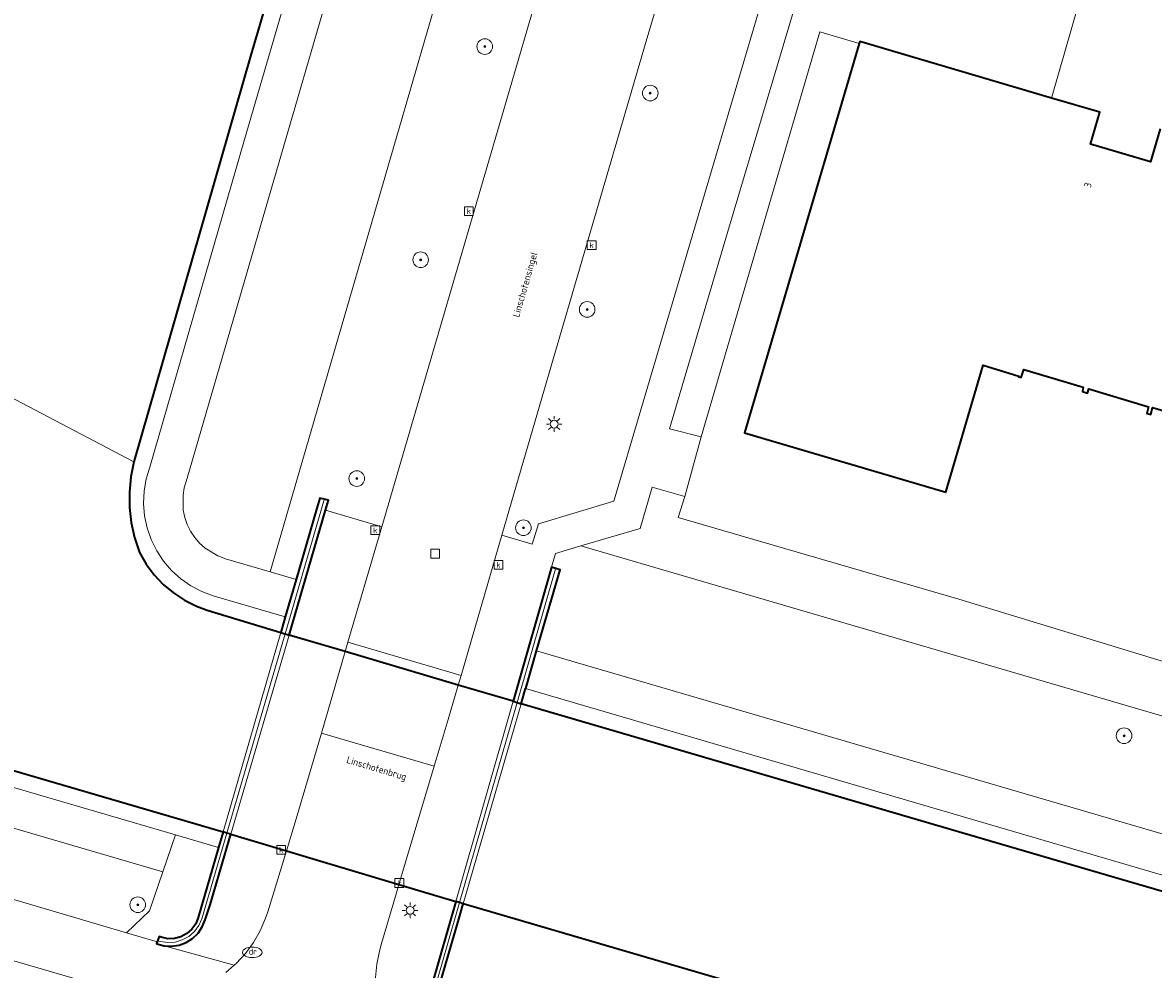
# Model space of a CAD drawing. Header units: metres. Extents: x 136597 to 137331, y 452400 to 453440.
# Tile 8 of 40: x 136789 to 136847, y 452732 to 452780. Entities that reach past the tile are written whole.
import ezdxf
from ezdxf.enums import TextEntityAlignment as Align

# ---------------------------------------------------------------- set-up
doc = ezdxf.new("R2010")
doc.units = ezdxf.units.M
doc.layers.get('0').update_dxf_attribs({"lineweight": 25})
for name, color, linetype, lineweight in [('AB-ondergrond', 7, 'Continuous', 25), ('B-WE-GK-BESCHOEIING-G', 130, 'GK-BESCHOEIING', 35), ('B-WE-GK-KADEMUUR-G', 150, 'Continuous', 35), ('B-WE-GK-KADEMUUR-GV', 150, 'Continuous', 35), ('B-WE-GR-BOOM-S @ 0.2', 90, 'Continuous', 25), ('B-WE-GR-GROENVOORZIENING-GV', 80, 'Continuous', 18), ('B-WE-IE-TERREINAFSCHEIDING_KUNSTMATIG_HEKWERK-G', 20, 'IE-TERREINAFSCHEIDING-KUNSTMATIG', 18), ('B-WE-IE-TERREINAFSCHEIDING_KUNSTMATIG_MUUR-GV', 90, 'Continuous', 18), ('B-WE-KL-ET_LS_OV_LICHTMAST-S @ 0.2', 190, 'Continuous', 25), ('B-WE-KL-WATER-S @ 0.2', 170, 'Continuous', 25), ('B-WE-KW-KUNSTWERK_DEK-GV', 170, 'Continuous', 18), ('B-WE-OG-BEBOUWING-GV', 7, 'Continuous', 35), ('B-WE-OG-BEBOUWING-T18', 10, 'Continuous', 18), ('B-WE-OG-TERREIN_CULTUURSCHEIDING-GV', 7, 'Continuous', 18), ('B-WE-OG-TERREIN_ERF-GV', 7, 'Continuous', 18), ('B-WE-OG-TOPOGRAFIE-T18', 10, 'Continuous', 18), ('B-WE-OG-WATER-GV', 130, 'Continuous', 18), ('B-WE-OG-WATER_SLOOT-GV', 120, 'Continuous', 18), ('B-WE-RI-GWA_KOLK-S @ 0.2', 30, 'Continuous', 25), ('B-WE-RI-GWA_RIOOLPUT-S @ 0.2', 30, 'Continuous', 25), ('B-WE-VH-VERHARDING_BETONSTRAATSTEEN-GV', 252, 'Continuous', 18), ('B-WE-VH-VERHARDING_GESLOTEN-GV', 252, 'Continuous', 18), ('B-WE-VH-VERHARDING_OPEN-GV', 252, 'Continuous', 18), ('B-WE-VH-VERHARDING_TEGEL-GV', 252, 'Continuous', 18)]:
    doc.layers.add(name, color=color, linetype=linetype, lineweight=lineweight)
doc.styles.add('NLCS-ISO', font='NLCS-ISO.ttf')
doc.styles.add('NLCS-ISO-ANNOTATIEF-T18', font='NLCS-ISO.ttf', dxfattribs={"height": 1.8})
doc.linetypes.add('GK-BESCHOEIING', pattern='A,30,-5,[1,NLCS.shx,S=1,R=0,X=0,Y=0],-5', length=40)
doc.linetypes.add('IE-TERREINAFSCHEIDING-KUNSTMATIG', pattern='A,4,[82,NLCS.SHX,S=0.75,R=90,X=0,Y=0],4,-2', length=10)

# ---------------------------------------------------------------- blocks, each defined once
blk = doc.blocks.new('SKL-ET_OV_LICHTMAST-SO')
at = {"color": 0, "linetype": 'ByBlock', "lineweight": 18}
for points in [[(-1.25, 0), (-2, 0)], [(-1.41, 1.41), (-0.88, 0.88)], [(0, 2), (0, 1.25)], [(0.88, 0.88), (1.41, 1.41)], [(2, 0), (1.25, 0)], [(-1.41, -1.41), (-0.88, -0.88)], [(0, -1.25), (0, -2)], [(0.88, -0.88), (1.41, -1.41)]]:
    blk.add_lwpolyline(points, dxfattribs=at)
blk.add_circle((0, 0), 1, dxfattribs=at)
blk = doc.blocks.new('SRI-PUT_INSPECTIEPUT_RIOOLPUT-SO')
at = {"color": 0, "linetype": 'ByBlock', "lineweight": 18}
blk.add_lwpolyline([(-1.125, -1.125), (1.125, -1.125), (1.125, 1.125), (-1.125, 1.125)], close=True, dxfattribs=at)
blk = doc.blocks.new('SRI-KOLK-SO')
at = {"color": 0, "linetype": 'ByBlock', "lineweight": 18}
blk.add_lwpolyline([(-1.125, -1.125), (1.125, -1.125), (1.125, 1.125), (-1.125, 1.125)], close=True, dxfattribs=at)
at = {"color": 0, "linetype": 'ByBlock', "lineweight": 18, "style": 'NLCS-ISO'}
blk.add_text('k', height=1.5, dxfattribs=at).set_placement((0, 0), align=Align.MIDDLE_CENTER)
blk = doc.blocks.new('SKL-WATER_DRAINAGEPUT-SO')
at = {"color": 0, "linetype": 'ByBlock', "lineweight": 18}
blk.add_ellipse((0, 0), major_axis=(2.5, 0), ratio=0.54, dxfattribs=at)
at = {"color": 0, "linetype": 'ByBlock', "lineweight": 18, "style": 'NLCS-ISO'}
blk.add_text('dr', height=1.5, dxfattribs=at).set_placement((0.12, 0.19), align=Align.MIDDLE_CENTER)
blk = doc.blocks.new('SGR-BOOM_01-SO')
at = {"linetype": 'ByBlock', "lineweight": 18}
h = blk.add_hatch(color=0, dxfattribs=at)
h.dxf.hatch_style = 1
edge = h.paths.add_edge_path()
edge.add_arc((0, 0), 0.25, 0, 360)
at = {"color": 0, "linetype": 'ByBlock', "lineweight": 18}
for radius in [2, 0.25]:
    blk.add_circle((0, 0), radius, dxfattribs=at)
blk = doc.blocks.new('A$C8609b1a7')
at = {"layer": 'B-WE-GK-BESCHOEIING-G', "color": 9, "flags": 128}
for points in [[(-508.068, -625.486), (-511.984, -638.846), (-513.113, -642.572), (-518.526, -660.967), (-524.512, -681.754), (-524.664, -682.522), (-524.736, -683.301), (-524.729, -684.084), (-524.642, -684.861), (-524.475, -685.626), (-524.224, -686.391), (-523.882, -686.982), (-523.473, -687.529), (-523.003, -688.025), (-522.479, -688.462), (-521.907, -688.836), (-521.295, -689.139), (-520.749, -689.34), (-516.983, -690.495)], [(-550.311, -646.251), (-551.283, -649.716), (-555.866, -665.294), (-560.891, -682.157), (-561.08, -682.827), (-561.191, -683.515), (-561.222, -684.211), (-561.173, -684.905), (-561.045, -685.59), (-560.84, -686.255), (-560.559, -686.893), (-560.207, -687.494), (-559.789, -688.05), (-559.31, -688.556), (-558.776, -689.003), (-558.194, -689.385), (-557.572, -689.699), (-557.08, -689.888), (-548.553, -692.334), (-519.938, -700.701)], [(-370.797, -733.347), (-403.297, -723.825), (-441.09, -712.697), (-474.396, -703.003), (-504.658, -694.138)], [(-373.89, -743.729), (-394.091, -737.779), (-448.799, -721.575), (-478.349, -712.965), (-507.629, -704.38)]]:
    blk.add_lwpolyline(points, dxfattribs=at)
at = {"layer": 'B-WE-GK-KADEMUUR-G', "color": 9, "flags": 128}
for points in [[(-513.68, -691.471), (-516.558, -690.62)], [(-507.885, -693.184), (-513.68, -691.471)], [(-505.081, -694.013), (-507.885, -693.184)], [(-519.54, -700.82), (-516.687, -701.672)], [(-516.687, -701.672), (-510.926, -703.394)], [(-510.926, -703.394), (-508.018, -704.264)]]:
    blk.add_lwpolyline(points, dxfattribs=at)
at = {"layer": 'B-WE-GK-KADEMUUR-GV', "color": 9, "flags": 128}
for points in [[(-516.983, -690.495), (-516.558, -690.62), (-514.689, -684.229), (-514.536, -683.705), (-514.987, -683.601), (-515.136, -684.117), (-516.194, -687.772), (-516.751, -689.694)], [(-504.658, -694.138), (-504.435, -693.359), (-504.434, -693.355), (-503.875, -691.431), (-502.668, -687.28), (-503.114, -687.146), (-505.081, -694.013), (-504.876, -694.074)], [(-519.54, -700.82), (-519.736, -700.762), (-519.938, -700.701), (-520.17, -701.501), (-521.208, -705.085), (-521.336, -705.404), (-521.535, -705.685), (-521.792, -705.913), (-522.095, -706.075), (-522.428, -706.163), (-522.772, -706.173), (-523.108, -706.103), (-523.204, -706.067), (-523.319, -706.329), (-523.351, -706.425), (-523.334, -706.432), (-522.961, -706.536), (-522.573, -706.555), (-522.189, -706.498), (-521.825, -706.364), (-521.497, -706.158), (-521.218, -705.889), (-520.999, -705.568), (-520.851, -705.21), (-520.597, -704.437)]]:
    blk.add_lwpolyline(points, close=True, dxfattribs=at)
blk.add_lwpolyline([(-508.893, -708.735), (-507.86, -705.176), (-507.629, -704.38), (-507.823, -704.322), (-508.018, -704.264), (-509.26, -708.6)], dxfattribs=at)
at = {"layer": 'B-WE-GR-GROENVOORZIENING-GV', "color": 9, "flags": 128}
for points in [[(-517.523, -687.382), (-500.189, -627.76), (-501.2, -627.447), (-502.534, -627.035), (-502.513, -626.96), (-502.733, -626.892), (-502.795, -627.103), (-505.365, -626.315), (-509.182, -639.302), (-521.768, -682.584), (-521.922, -683.086), (-521.987, -683.463), (-521.974, -684.225), (-521.895, -684.599), (-521.77, -684.962), (-521.601, -685.304), (-521.39, -685.623), (-521.14, -685.913), (-520.857, -686.169), (-520.203, -686.565), (-519.806, -686.713)], [(-511.809, -685.072), (-498.325, -638.97), (-497.607, -636.517), (-495.495, -629.209), (-499.783, -627.885), (-500.189, -627.76), (-517.523, -687.382), (-516.194, -687.772), (-515.136, -684.117), (-514.987, -683.601), (-514.536, -683.705), (-514.689, -684.229)], [(-495.437, -680.468), (-489.37, -659.726), (-487.35, -660.319), (-487.322, -660.223), (-477.503, -663.114), (-475.316, -655.498), (-484.016, -651.229), (-489.863, -648.342), (-490.222, -648.523), (-488.629, -651.666), (-494.101, -670.009), (-497.066, -680.059)], [(-448.509, -701.583), (-438.425, -690.747), (-439.058, -690.11), (-442.892, -686.275), (-438.12, -676.745), (-437.081, -674.669), (-451.478, -667.418), (-452.126, -670.533), (-452.164, -670.658), (-451.054, -670.985), (-442.73, -673.432), (-450.21, -698.548), (-450.258, -698.534), (-482.249, -688.779), (-496.622, -684.596), (-496.275, -683.53), (-497.947, -683.046), (-498.571, -685.162), (-501.6, -686.058)]]:
    blk.add_lwpolyline(points, close=True, dxfattribs=at)
at = {"layer": 'B-WE-IE-TERREINAFSCHEIDING_KUNSTMATIG_HEKWERK-G', "color": 9, "flags": 128}
for points in [[(-487.35, -660.319), (-489.37, -659.726), (-495.437, -680.468)], [(-496.622, -684.596), (-482.249, -688.779), (-450.258, -698.534), (-450.21, -698.548), (-442.73, -673.432)], [(-495.437, -680.468), (-496.275, -683.53)], [(-496.275, -683.53), (-496.622, -684.596)], [(-514.742, -683.632), (-516.762, -690.56)], [(-502.908, -687.228), (-504.876, -694.074)], [(-516.762, -690.56), (-519.736, -700.762)], [(-504.876, -694.074), (-507.823, -704.322)], [(-519.736, -700.762), (-521.017, -705.158)], [(-507.823, -704.322), (-509.088, -708.722)], [(-521.017, -705.158), (-521.178, -705.502), (-521.408, -705.805), (-521.696, -706.053), (-522.029, -706.235), (-522.393, -706.344), (-522.772, -706.374), (-523.148, -706.325), (-523.293, -706.284)]]:
    blk.add_lwpolyline(points, dxfattribs=at)
at = {"layer": 'B-WE-IE-TERREINAFSCHEIDING_KUNSTMATIG_MUUR-GV', "color": 9, "flags": 128}
for points in [[(-519.54, -700.82), (-516.558, -690.62), (-516.762, -690.56), (-516.983, -690.495), (-519.938, -700.701), (-519.736, -700.762)], [(-508.018, -704.264), (-507.823, -704.322), (-507.629, -704.38), (-504.658, -694.138), (-504.876, -694.074), (-505.081, -694.013)]]:
    blk.add_lwpolyline(points, close=True, dxfattribs=at)
at = {"layer": 'B-WE-KW-KUNSTWERK_DEK-GV', "color": 9, "flags": 128}
blk.add_lwpolyline([(-513.68, -691.471), (-516.558, -690.62), (-516.762, -690.56), (-516.983, -690.495), (-519.938, -700.701), (-519.736, -700.762), (-519.54, -700.82), (-516.687, -701.672), (-510.926, -703.394), (-508.018, -704.264), (-507.823, -704.322), (-507.629, -704.38), (-504.658, -694.138), (-504.876, -694.074), (-505.081, -694.013), (-507.885, -693.184)], close=True, dxfattribs=at)
at = {"layer": 'B-WE-OG-BEBOUWING-GV', "color": 9, "flags": 128}
blk.add_lwpolyline([(-471.928, -664.69), (-472.429, -666.387), (-475.504, -665.476), (-475.024, -663.844), (-477.503, -663.114), (-487.322, -660.223), (-487.35, -660.319), (-493.227, -680.269), (-482.914, -683.304), (-480.996, -676.797), (-479.168, -677.353), (-479.18, -677.393), (-479.044, -677.425), (-478.912, -677.021), (-475.868, -677.923), (-475.9, -678.149), (-475.654, -678.225), (-475.587, -678.013), (-472.525, -678.934), (-472.61, -679.275), (-472.404, -679.328), (-472.314, -678.966), (-469.24, -679.863)], dxfattribs=at)
at = {"layer": 'B-WE-OG-TERREIN_CULTUURSCHEIDING-GV', "color": 9, "flags": 128}
for points in [[(-511.1, -638.739), (-518.839, -665.233), (-523.684, -682.013), (-523.87, -682.62), (-523.978, -683.245), (-524.007, -683.879), (-523.956, -684.512), (-523.825, -685.133), (-523.618, -685.733), (-523.337, -686.302), (-522.987, -686.831), (-522.573, -687.312), (-522.102, -687.737), (-521.581, -688.1), (-521.018, -688.394), (-520.438, -688.611), (-516.751, -689.694), (-516.194, -687.772), (-517.523, -687.382), (-519.806, -686.713), (-520.203, -686.565), (-520.857, -686.169), (-521.14, -685.913), (-521.39, -685.623), (-521.601, -685.304), (-521.77, -684.962), (-521.895, -684.599), (-521.974, -684.225), (-521.987, -683.463), (-521.922, -683.086), (-521.768, -682.584), (-509.182, -639.302)], [(-532.588, -703.595), (-524.879, -705.869), (-523.712, -704.742), (-523.025, -702.752), (-558.12, -692.492)], [(-558.12, -692.492), (-523.025, -702.752), (-522.367, -700.859), (-557.255, -690.661)]]:
    blk.add_lwpolyline(points, dxfattribs=at)
for points in [[(-505.654, -685.512), (-504.093, -685.97), (-503.783, -684.917), (-499.92, -683.765), (-495.775, -669.719), (-490.467, -651.825), (-491.596, -649.642), (-494.704, -648.655), (-494.773, -648.779), (-495.023, -649.399), (-495.557, -651.095), (-498.258, -660.203), (-503.355, -677.606)], [(-450.285, -707.106), (-448.509, -701.583), (-501.6, -686.058), (-502.907, -686.444), (-503.114, -687.146), (-502.668, -687.28), (-503.875, -691.431)], [(-523.319, -706.329), (-523.204, -706.067), (-523.108, -706.103), (-522.772, -706.173), (-522.428, -706.163), (-522.095, -706.075), (-521.792, -705.913), (-521.535, -705.685), (-521.336, -705.404), (-521.208, -705.085), (-520.17, -701.501), (-522.367, -700.859), (-523.025, -702.752), (-523.712, -704.742), (-524.879, -705.869)]]:
    blk.add_lwpolyline(points, close=True, dxfattribs=at)
at = {"layer": 'B-WE-OG-TERREIN_ERF-GV', "color": 9, "flags": 128}
blk.add_lwpolyline([(-469.24, -679.863), (-472.314, -678.966), (-472.404, -679.328), (-472.61, -679.275), (-472.525, -678.934), (-475.587, -678.013), (-475.654, -678.225), (-475.9, -678.149), (-475.868, -677.923), (-478.912, -677.021), (-479.044, -677.425), (-479.18, -677.393), (-479.168, -677.353), (-480.996, -676.797), (-482.914, -683.304), (-493.227, -680.269), (-487.35, -660.319), (-489.37, -659.726), (-495.437, -680.468), (-496.275, -683.53), (-496.622, -684.596), (-482.249, -688.779), (-450.258, -698.534)], dxfattribs=at)
at = {"layer": 'B-WE-OG-WATER-GV', "color": 9, "flags": 128}
for points in [[(-555.866, -665.294), (-524.512, -681.754), (-518.526, -660.967), (-513.113, -642.572), (-511.984, -638.846), (-508.068, -625.486), (-508.004, -625.266), (-507.419, -623.269), (-507.351, -623.036), (-497.27, -588.639), (-484, -543.567)], [(-548.553, -692.334), (-519.938, -700.701), (-519.736, -700.762), (-519.54, -700.82), (-516.687, -701.672), (-510.926, -703.394), (-508.018, -704.264), (-507.823, -704.322), (-507.629, -704.38), (-478.349, -712.965)], [(-441.09, -712.697), (-474.396, -703.003), (-504.658, -694.138), (-504.876, -694.074), (-505.081, -694.013), (-507.885, -693.184), (-513.68, -691.471), (-516.558, -690.62), (-516.983, -690.495), (-520.749, -689.34), (-521.295, -689.139), (-521.907, -688.836), (-522.479, -688.462), (-523.003, -688.025), (-523.473, -687.529), (-523.882, -686.982), (-524.224, -686.391), (-524.475, -685.626), (-524.642, -684.861), (-524.729, -684.084), (-524.736, -683.301), (-524.664, -682.522), (-524.512, -681.754), (-555.866, -665.294)]]:
    blk.add_lwpolyline(points, dxfattribs=at)
at = {"layer": 'B-WE-OG-WATER_SLOOT-GV', "color": 9, "flags": 128}
for points in [[(-513.113, -642.572), (-518.526, -660.967), (-524.512, -681.754), (-524.664, -682.522), (-524.736, -683.301), (-524.729, -684.084), (-524.642, -684.861), (-524.475, -685.626), (-524.224, -686.391), (-523.882, -686.982), (-523.473, -687.529), (-523.003, -688.025), (-522.479, -688.462), (-521.907, -688.836), (-521.295, -689.139), (-520.749, -689.34), (-516.983, -690.495), (-516.751, -689.694), (-520.438, -688.611), (-521.018, -688.394), (-521.581, -688.1), (-522.102, -687.737), (-522.573, -687.312), (-522.987, -686.831), (-523.337, -686.302), (-523.618, -685.733), (-523.825, -685.133), (-523.956, -684.512), (-524.007, -683.879), (-523.978, -683.245), (-523.87, -682.62), (-523.684, -682.013), (-518.839, -665.233), (-511.1, -638.739)], [(-557.255, -690.661), (-522.367, -700.859), (-520.17, -701.501), (-519.938, -700.701), (-548.553, -692.334)], [(-478.349, -712.965), (-507.629, -704.38), (-507.86, -705.176), (-508.893, -708.735)]]:
    blk.add_lwpolyline(points, dxfattribs=at)
for points in [[(-503.875, -691.431), (-504.434, -693.355), (-504.435, -693.359), (-450.889, -709.047), (-450.285, -707.106)], [(-370.797, -733.347), (-370.688, -732.982), (-370.573, -732.595), (-370.568, -732.579), (-450.889, -709.047), (-504.435, -693.359), (-504.658, -694.138), (-474.396, -703.003), (-441.09, -712.697), (-403.297, -723.825)]]:
    blk.add_lwpolyline(points, close=True, dxfattribs=at)
at = {"layer": 'B-WE-VH-VERHARDING_BETONSTRAATSTEEN-GV', "color": 9, "flags": 128}
for points in [[(-507.742, -692.692), (-505.654, -685.512), (-503.355, -677.606), (-498.258, -660.203), (-495.557, -651.095), (-495.023, -649.399), (-494.773, -648.779), (-494.704, -648.655), (-492.534, -640.814), (-498.325, -638.97), (-511.809, -685.072), (-513.539, -690.988)], [(-527.133, -714.059), (-525.681, -708.765), (-546.236, -702.761), (-547.768, -707.938), (-539.393, -710.421), (-538.012, -710.823), (-536.866, -711.164), (-531.799, -712.672), (-530.461, -713.071), (-529.321, -713.41), (-527.803, -713.862)]]:
    blk.add_lwpolyline(points, close=True, dxfattribs=at)
blk.add_lwpolyline([(-512.123, -708.159), (-512.066, -707.477), (-511.93, -706.806), (-511.816, -706.427), (-511.056, -703.827), (-510.926, -703.394), (-516.687, -701.672), (-517.646, -704.797), (-517.756, -705.13), (-518.032, -705.771), (-518.379, -706.377), (-518.793, -706.939), (-519.269, -707.45), (-519.37, -707.536), (-519.8, -707.903)], dxfattribs=at)
at = {"layer": 'B-WE-VH-VERHARDING_GESLOTEN-GV', "color": 9, "flags": 128}
blk.add_lwpolyline([(-507.885, -693.184), (-507.742, -692.692), (-513.539, -690.988), (-513.68, -691.471)], close=True, dxfattribs=at)
at = {"layer": 'B-WE-VH-VERHARDING_OPEN-GV', "color": 9, "flags": 128}
for points in [[(-505.081, -694.013), (-503.114, -687.146), (-502.907, -686.444), (-501.6, -686.058), (-498.571, -685.162), (-497.947, -683.046), (-496.275, -683.53), (-495.437, -680.468), (-497.066, -680.059), (-494.101, -670.009), (-488.629, -651.666), (-490.222, -648.523), (-491.596, -649.642), (-490.467, -651.825), (-495.775, -669.719), (-499.92, -683.765), (-503.783, -684.917), (-504.093, -685.97), (-505.654, -685.512), (-507.742, -692.692), (-507.885, -693.184)], [(-513.68, -691.471), (-513.539, -690.988), (-511.809, -685.072), (-514.689, -684.229), (-516.558, -690.62)], [(-516.687, -701.672), (-516.187, -700.041), (-514.899, -695.639), (-513.68, -691.471), (-516.558, -690.62), (-519.54, -700.82)], [(-509.114, -697.34), (-508.397, -694.945), (-507.885, -693.184), (-513.68, -691.471), (-514.899, -695.639)], [(-508.018, -704.264), (-505.081, -694.013), (-507.885, -693.184), (-508.397, -694.945), (-509.114, -697.34), (-510.926, -703.394)], [(-510.926, -703.394), (-509.114, -697.34), (-514.899, -695.639), (-516.187, -700.041), (-516.687, -701.672)], [(-516.687, -701.672), (-519.54, -700.82), (-520.597, -704.437), (-520.851, -705.21), (-520.999, -705.568), (-521.218, -705.889), (-521.497, -706.158), (-521.825, -706.364), (-522.189, -706.498), (-522.573, -706.555), (-522.961, -706.536), (-519.37, -707.536), (-519.269, -707.45), (-518.793, -706.939), (-518.379, -706.377), (-518.032, -705.771), (-517.756, -705.13), (-517.646, -704.797)], [(-508.018, -704.264), (-510.926, -703.394), (-511.056, -703.827), (-511.816, -706.427), (-511.93, -706.806), (-512.066, -707.477), (-512.123, -708.159), (-512.101, -708.843), (-511.998, -709.519), (-511.977, -709.597), (-508.802, -710.482), (-508.948, -710.346), (-509.16, -710.041), (-509.302, -709.697), (-509.367, -709.331), (-509.353, -708.96), (-509.26, -708.6)]]:
    blk.add_lwpolyline(points, close=True, dxfattribs=at)
at = {"layer": 'B-WE-VH-VERHARDING_TEGEL-GV', "color": 9, "flags": 128}
for points in [[(-475.316, -655.498), (-477.503, -663.114), (-475.024, -663.844), (-475.504, -665.476), (-472.429, -666.387), (-471.928, -664.69)], [(-519.8, -707.903), (-519.37, -707.536), (-522.961, -706.536), (-523.334, -706.432), (-523.351, -706.425), (-523.319, -706.329), (-524.879, -705.869), (-532.588, -703.595), (-546.9, -699.411), (-546.747, -698.965), (-550.154, -697.937), (-550.297, -698.418), (-558.159, -696.12), (-578.981, -690.033), (-583.852, -688.615)], [(-594.54, -688.556), (-552.793, -700.853), (-551.45, -701.242), (-550.857, -701.41), (-548.561, -702.062), (-546.756, -702.609), (-546.236, -702.761), (-525.681, -708.765)]]:
    blk.add_lwpolyline(points, dxfattribs=at)
at = {"layer": 'B-WE-GR-BOOM-S @ 0.2', "color": 9, "xscale": 0.2, "yscale": 0.2, "zscale": 0.2}
for p in [(-506.528, -660.477), (-498.051, -662.859), (-509.813, -671.396), (-501.284, -673.941), (-513.085, -682.603), (-504.551, -685.123), (-473.78, -695.776), (-524.306, -704.435)]:
    blk.add_blockref('SGR-BOOM_01-SO', p, dxfattribs=at)
at = {"layer": 'B-WE-KL-ET_LS_OV_LICHTMAST-S @ 0.2', "color": 9, "xscale": 0.2, "yscale": 0.2, "zscale": 0.2}
for p in [(-502.974, -679.815), (-510.354, -704.725)]:
    blk.add_blockref('SKL-ET_OV_LICHTMAST-SO', p, dxfattribs=at)
at = {"layer": 'B-WE-KL-WATER-S @ 0.2', "color": 9, "xscale": 0.2, "yscale": 0.2, "zscale": 0.2}
blk.add_blockref('SKL-WATER_DRAINAGEPUT-SO', (-518.44, -706.874), dxfattribs=at)
at = {"layer": 'B-WE-RI-GWA_KOLK-S @ 0.2', "color": 9, "xscale": 0.2, "yscale": 0.2, "zscale": 0.2}
for p in [(-507.346, -668.904), (-501.055, -670.652), (-512.137, -685.253), (-505.829, -687.026), (-516.959, -701.627), (-510.905, -703.322)]:
    blk.add_blockref('SRI-KOLK-SO', p, dxfattribs=at)
at = {"layer": 'B-WE-RI-GWA_RIOOLPUT-S @ 0.2', "color": 9, "xscale": 0.2, "yscale": 0.2, "zscale": 0.2}
blk.add_blockref('SRI-PUT_INSPECTIEPUT_RIOOLPUT-SO', (-509.067, -686.449), dxfattribs=at)
at = {"layer": 'B-WE-OG-BEBOUWING-T18', "color": 9, "style": 'NLCS-ISO-ANNOTATIEF-T18'}
blk.add_text('3', height=0.36, rotation=74, dxfattribs=at).set_placement((-475.632, -667.568), align=Align.MIDDLE)
at = {"layer": 'B-WE-OG-TOPOGRAFIE-T18', "color": 9, "style": 'NLCS-ISO-ANNOTATIEF-T18'}
for s, rotation, p in [('Linschotensingel', 74, (-504.419, -672.685)), ('Linschotenbrug', 343.4, (-512.084, -697.493))]:
    blk.add_text(s, height=0.36, rotation=rotation, dxfattribs=at).set_placement(p, align=Align.MIDDLE)

msp = doc.modelspace()

# ---------------------------------------------------------------- block references
at = {"layer": 'AB-ondergrond'}
msp.add_blockref('A$C8609b1a7', (137319.696, 453439.747), dxfattribs=at)

doc.saveas('drawing.dxf')
